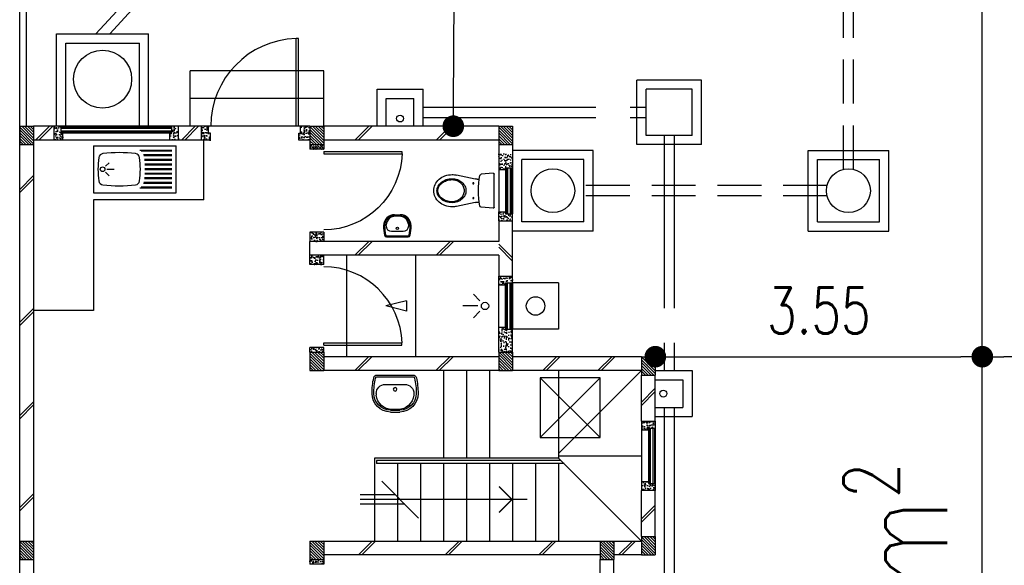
# Model space of a CAD drawing. Header units: millimetres. Extents: x 301 to 1479, y 491 to 1341.
# Tile 253 of 256: x 446 to 457, y 687 to 693. Entities that reach past the tile are written whole.
import ezdxf

# ---------------------------------------------------------------- set-up
doc = ezdxf.new("R2010")
doc.units = ezdxf.units.MM
doc.header["$LTSCALE"] = 1.5
doc.header["$MEASUREMENT"] = 0
for name, pattern in [('HIDDEN', [0.375, 0.25, -0.125]), ('HIDDEN2', [4.7625, 3.175, -1.5875]), ('PHANTOM2', [1.25, 0.625, -0.125, 0.125, -0.125, 0.125, -0.125])]:
    doc.linetypes.add(name, pattern=pattern)
for name, color, linetype in [('Blk', 7, 'Continuous'), ('Block', 46, 'Continuous'), ('boundary', 3, 'Continuous'), ('Boundary Wall', 64, 'Continuous'), ('BULUS', 2, 'Continuous'), ('BWCN', 4, 'Continuous'), ('DIM', 6, 'Continuous'), ('DOOR', 3, 'Continuous'), ('Ele', 8, 'Continuous'), ('HATCH', 7, 'Continuous'), ('Hatch Col. C1 GF Ext.', 84, 'Continuous'), ('Hatch Stub Col', 251, 'Continuous'), ('Kerb', 251, 'Continuous'), ('P. Grease Trap', 64, 'Continuous'), ('P. Gully trap', 42, 'Continuous'), ('P. Sewr Manhole', 49, 'Continuous'), ('Paving Block', 251, 'Continuous'), ('PVC Pipe 110', 69, 'Continuous'), ('PVC RWP 75', 77, 'Continuous'), ('PVC Sewer Pipe 110', 24, 'Continuous'), ('SANIT', 8, 'Continuous'), ('TEXT', 7, 'Continuous'), ('WINDOW', 1, 'Continuous')]:
    doc.layers.add(name, color=color, linetype=linetype)
doc.styles.add('RS1', font='romans.shx', dxfattribs={"width": 0.75, "height": 0.5})
doc.styles.add('RS2', font='romans.shx', dxfattribs={"width": 0.75, "height": 1})
doc.dimstyles.new('Souillac5', dxfattribs={"dimscale": 0.5, "dimtxt": 0.5, "dimasz": 0.47, "dimexe": 0, "dimexo": 1, "dimgap": 0.5, "dimtad": 1, "dimzin": 0, "dimdsep": 46, "dimtxsty": 'RS1', "dimblk": 'DOT', "dimcen": 3, "dimse1": 1, "dimse2": 1, "dimclrd": 6, "dimclre": 6, "dimclrt": 7, "dimaunit": 1, "dimadec": 0, "dimazin": 0, "dimtfac": 1, "dimtofl": 0, "dimtmove": 1, "dimatfit": 3, "dimfxl": 1, "dimtolj": 1, "dimtzin": 0, "dimlwe": -1, "dimarcsym": 0})
pattern_1 = [(50, (422.03025, 161.862746), (0.071726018, -0.0062752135), [0.0075, -0.0825]), (355, (422.03025, 161.862746), (-0.013875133, 0.075219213), [0.006, -0.066]), (100.451444, (422.03623, 161.86222), (0.057850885, 0.068943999), [0.006374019, -0.070114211]), (46.1842, (422.03025, 161.88275), (0.106724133, -0.016551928), [0.01125, -0.12375]), (96.635635, (422.03914, 161.88137), (0.093466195, 0.09741186), [0.009561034, -0.105171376]), (351.184164, (422.03025, 161.88275), (0.093466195, 0.09741186), [0.009, -0.099]), (21, (422.04025, 161.877746), (0.059690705, -0.040261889), [0.0075, -0.0825]), (326, (422.04025, 161.877746), (0.024331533, 0.072515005), [0.006, -0.066]), (71.451445, (422.045225, 161.87439), (0.084022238, 0.032253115), [0.006374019, -0.070114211]), (37.5, (422.03025, 161.862746), (0.0012159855, 0.0332893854), [0, -0.0652, 0, -0.067, 0, -0.06625]), (7.5, (422.03025, 161.862746), (0.0263069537, 0.0394411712), [0, -0.0382, 0, -0.0637, 0, -0.02525]), (327.5, (422.00795, 161.862746), (0.0533822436, -0.0022554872), [0, -0.025, 0, -0.078, 0, -0.1035]), (317.5, (421.99795, 161.862746), (0.058318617, 0.010010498), [0, -0.0325, 0, -0.0518, 0, -0.0735])]
pattern_2 = [(50, (422.03025, 162.062746), (0.071726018, -0.0062752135), [0.0075, -0.0825]), (355, (422.03025, 162.062746), (-0.013875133, 0.075219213), [0.006, -0.066]), (100.451444, (422.03623, 162.06222), (0.057850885, 0.068943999), [0.006374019, -0.070114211]), (46.1842, (422.03025, 162.08275), (0.106724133, -0.016551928), [0.01125, -0.12375]), (96.635635, (422.03914, 162.08137), (0.093466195, 0.09741186), [0.009561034, -0.105171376]), (351.184164, (422.03025, 162.08275), (0.093466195, 0.09741186), [0.009, -0.099]), (21, (422.04025, 162.077746), (0.059690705, -0.040261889), [0.0075, -0.0825]), (326, (422.04025, 162.077746), (0.024331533, 0.072515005), [0.006, -0.066]), (71.451445, (422.045225, 162.07439), (0.084022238, 0.032253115), [0.006374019, -0.070114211]), (37.5, (422.03025, 162.062746), (0.0012159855, 0.0332893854), [0, -0.0652, 0, -0.067, 0, -0.06625]), (7.5, (422.03025, 162.062746), (0.0263069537, 0.0394411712), [0, -0.0382, 0, -0.0637, 0, -0.02525]), (327.5, (422.00795, 162.062746), (0.0533822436, -0.0022554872), [0, -0.025, 0, -0.078, 0, -0.1035]), (317.5, (421.99795, 162.062746), (0.058318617, 0.010010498), [0, -0.0325, 0, -0.0518, 0, -0.0735])]
pattern_3 = [(315, (443.186696, 157.028336), (0.0154679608, 0.0154679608), [])]
pattern_4 = [(50, (418.271455, 162.012746), (0.071726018, -0.0062752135), [0.0075, -0.0825]), (355, (418.271455, 162.012746), (-0.013875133, 0.075219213), [0.006, -0.066]), (100.451444, (418.27743, 162.01222), (0.057850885, 0.068943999), [0.006374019, -0.070114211]), (46.1842, (418.271455, 162.03275), (0.106724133, -0.016551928), [0.01125, -0.12375]), (96.635635, (418.28035, 162.03137), (0.093466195, 0.09741186), [0.009561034, -0.105171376]), (351.184164, (418.27146, 162.03275), (0.093466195, 0.09741186), [0.009, -0.099]), (21, (418.281455, 162.027746), (0.059690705, -0.040261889), [0.0075, -0.0825]), (326, (418.281455, 162.027746), (0.024331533, 0.072515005), [0.006, -0.066]), (71.451445, (418.28643, 162.02439), (0.084022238, 0.032253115), [0.006374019, -0.070114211]), (37.5, (418.271455, 162.012746), (0.0012159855, 0.0332893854), [0, -0.0652, 0, -0.067, 0, -0.06625]), (7.5, (418.271455, 162.012746), (0.0263069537, 0.0394411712), [0, -0.0382, 0, -0.0637, 0, -0.02525]), (327.5, (418.249155, 162.012746), (0.0533822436, -0.0022554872), [0, -0.025, 0, -0.078, 0, -0.1035]), (317.5, (418.239155, 162.012746), (0.058318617, 0.010010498), [0, -0.0325, 0, -0.0518, 0, -0.0735])]
pattern_5 = [(50, (418.371455, 162.212746), (0.071726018, -0.0062752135), [0.0075, -0.0825]), (355, (418.371455, 162.212746), (-0.013875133, 0.075219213), [0.006, -0.066]), (100.451444, (418.37743, 162.21222), (0.057850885, 0.068943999), [0.006374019, -0.070114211]), (46.1842, (418.371455, 162.23275), (0.106724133, -0.016551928), [0.01125, -0.12375]), (96.635635, (418.38035, 162.23137), (0.093466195, 0.09741186), [0.009561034, -0.105171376]), (351.184164, (418.37146, 162.23275), (0.093466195, 0.09741186), [0.009, -0.099]), (21, (418.381455, 162.227746), (0.059690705, -0.040261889), [0.0075, -0.0825]), (326, (418.381455, 162.227746), (0.024331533, 0.072515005), [0.006, -0.066]), (71.451445, (418.38643, 162.22439), (0.084022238, 0.032253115), [0.006374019, -0.070114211]), (37.5, (418.371455, 162.212746), (0.0012159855, 0.0332893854), [0, -0.0652, 0, -0.067, 0, -0.06625]), (7.5, (418.371455, 162.212746), (0.0263069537, 0.0394411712), [0, -0.0382, 0, -0.0637, 0, -0.02525]), (327.5, (418.349155, 162.212746), (0.0533822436, -0.0022554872), [0, -0.025, 0, -0.078, 0, -0.1035]), (317.5, (418.339155, 162.212746), (0.058318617, 0.010010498), [0, -0.0325, 0, -0.0518, 0, -0.0735])]

# ---------------------------------------------------------------- blocks, each defined once
blk = doc.blocks.new('SSBSD90')
at = {"layer": 'Ele'}
for p, q in [((-900, 510), (0, 510)), ((-900, 510), (-900, 0)), ((-50, 460), (-395, 460)), ((-50, 450), (-382, 450)), ((0, 0), (0, 510)), ((-768, 287), (-729, 326)), ((-50, 410), (-355, 410)), ((-50, 400), (-352, 400)), ((-50, 360), (-346, 360)), ((-50, 350), (-345, 350)), ((-768, 223), (-729, 184)), ((-755, 255), (-675, 255)), ((-50, 310), (-342, 310)), ((-50, 300), (-341, 300)), ((-50, 260), (-340, 260)), ((-50, 250), (-340, 250)), ((-50, 110), (-352, 110)), ((-50, 150), (-346, 150)), ((-50, 160), (-345, 160)), ((-50, 200), (-342, 200)), ((-50, 210), (-341, 210)), ((-900, 0), (0, 0)), ((-50, 50), (-395, 50)), ((-50, 60), (-382, 60)), ((-50, 100), (-355, 100))]:
    blk.add_line(p, q, dxfattribs=at)
blk.add_circle((-800, 255), 25, dxfattribs=at)
for centre, radius, start, end in [((-620, -1113), 1548, 83.423, 96.577), ((65, 255), 915, 172.0164, 187.9836), ((-792, 375), 50, 96.577, 172.0164), ((-448, 375), 50, 7.9836, 83.423), ((-1305, 255), 915, 352.0164, 7.9836), ((-792, 135), 50, 187.9836, 263.423), ((-448, 135), 50, 276.577, 352.0164), ((-620, 1623), 1548, 263.423, 276.577)]:
    blk.add_arc(centre, radius, start, end, dxfattribs=at)
blk = doc.blocks.new('WC')
at = {"layer": 'SANIT'}
for p, q in [((-179, 0), (179, 0)), ((-189, -11), (-178, -142)), ((189, -11), (178, -142)), ((-127, -205), (-170, -408)), ((-125, -185), (-125, -161)), ((125, -185), (125, -161)), ((127, -205), (170, -408))]:
    blk.add_line(p, q, dxfattribs=at)
for points in [[(130, -455, 0.086378), (120, -397, 0.092622), (92, -349, 0.103078), (49, -316, 0.111925), (0, -305, 0.111925), (-49, -316, 0.103078), (-92, -349, 0.092622), (-120, -397, 0.086378), (-130, -455, 0.086378)], [(-175, -455, 0.087147), (-161, -533, 0.093047), (-124, -596, 0.102819), (-66, -640, 0.110985), (0, -655, 0.110985), (66, -640, 0.102819), (124, -596, 0.093047), (161, -533, 0.087147), (175, -455, 0.052217), (170, -408, 0.093047)], [(-170, -408, 0.052217), (-175, -455, 0.087147)], [(120, -455, 0.091554), (111, -405, 0.095342), (85, -363, 0.101238), (45, -335, 0.105842), (0, -325, 0.105842), (-45, -335, 0.101238), (-85, -363, 0.095342), (-111, -405, 0.091554), (-120, -455, 0.091554)], [(-130, -455, 0.079027), (-120, -520, 0.088191), (-92, -572, 0.105253), (-48, -608, 0.121599), (0, -620, 0.121599), (48, -608, 0.105253), (92, -572, 0.088191), (120, -520, 0.079027), (130, -455, 0.079027)], [(-120, -455, 0.077736), (-110, -516, 0.087342), (-85, -565, 0.105569), (-44, -599, 0.12344), (0, -610, 0.12344), (44, -599, 0.105569), (85, -565, 0.087342), (110, -516, 0.077736), (120, -455, 0.077736)]]:
    blk.add_lwpolyline(points, format="xyb", dxfattribs=at)
for centre in [(-80, -225), (80, -225)]:
    blk.add_circle(centre, 6, dxfattribs=at)
for centre, radius, start, end in [((-179, -10), 10, 90, 185.0425), ((179, -10), 10, 354.9575, 90), ((-163, -140), 15, 185.0425, 259.608), ((0, 746), 916, 259.608, 280.392), ((-225, -185), 100, 348.0437, 0), ((225, -185), 100, 180, 191.9563), ((163, -140), 15, 280.392, 354.9575)]:
    blk.add_arc(centre, radius, start, end, dxfattribs=at)
blk = doc.blocks.new('Wh1')
at = {"layer": 'SANIT'}
for p, q in [((197, 0), (-197, 0)), ((197, -20), (-197, -20)), ((105, -100), (-105, -100)), ((-205, -200), (-205, -217)), ((205, -200), (205, -217)), ((50, -380), (-50, -380)), ((50, -400), (-50, -400)), ((-30, -373), (30, -373))]:
    blk.add_line(p, q, dxfattribs=at)
blk.add_circle((0, -154), 20, dxfattribs=at)
for centre, radius, start, end in [((0, -200), 250, 180, 180), ((0, -200), 250, 0, 0), ((-197, -35), 35, 90, 167.7776), ((197, -35), 35, 12.2224, 90), ((567, -201), 817, 167.7776, 179.9598), ((567, -201), 797, 167.7776, 179.9598), ((-197, -35), 15, 90, 167.7776), ((-105, -200), 100, 90, 180), ((105, -200), 100, 0, 90), ((197, -35), 15, 12.2224, 90), ((-567, -201), 797, 0.0402, 12.2224), ((-567, -201), 817, 0.0402, 12.2224), ((-50, -200), 200, 180, 270), ((-50, -200), 180, 180, 270), ((50, -200), 180, 270, 0), ((50, -200), 200, 270, 0), ((-30, -197), 176, 186.7076, 270.013), ((30, -197), 176, 269.987, 353.2924)]:
    blk.add_arc(centre, radius, start, end, dxfattribs=at)
blk = doc.blocks.new('Dr900')
at = {"layer": 'DOOR'}
for p, q in [((-50, 0), (-50, 850)), ((-25, 850), (-50, 850)), ((-25, 0), (-25, 850)), ((-25, 0), (-50, 0))]:
    blk.add_line(p, q, dxfattribs=at)
blk.add_arc((-24, 0), 851, 91.728, 179.9822, dxfattribs=at)
blk = doc.blocks.new('Dr1000')
at = {"layer": 'DOOR'}
for p, q in [((-50, 0), (-50, 950)), ((-25, 950), (-50, 950)), ((-25, 0), (-25, 950)), ((-25, 0), (-50, 0))]:
    blk.add_line(p, q, dxfattribs=at)
blk.add_arc((-24, 0), 951, 91.542, 179.9858, dxfattribs=at)
blk = doc.blocks.new('SSSU-D3')
at = {"layer": 'HATCH'}
h = blk.add_hatch(dxfattribs=at)
h.set_pattern_fill('ANSI31', color=256, scale=0.175, angle=630)
h.set_pattern_definition([(315, (-128.472678, 34.936787), (0.015467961, 0.015467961), [])])
h.paths.add_polyline_path([(9.75, 5.15), (9.6, 5.15), (9.6, 5.35), (9.75, 5.35)])
h = blk.add_hatch(dxfattribs=at)
h.set_pattern_fill('ANSI31', color=256, scale=0.175, angle=630)
h.set_pattern_definition([(315, (-130.522678, 34.936787), (0.015467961, 0.015467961), [])])
h.paths.add_polyline_path([(11.8, 5.15), (11.65, 5.15), (11.65, 5.35), (11.8, 5.35)])
h = blk.add_hatch(dxfattribs=at)
h.set_pattern_fill('ANSI31', color=256, scale=0.175, angle=630)
h.set_pattern_definition([(315, (-132.072678, 34.886787), (0.0154679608, 0.0154679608), [])])
h.paths.add_polyline_path([(13.35, 5.1), (13.2, 5.1), (13.2, 5.3), (13.35, 5.3)])
h = blk.add_hatch(dxfattribs=at)
h.set_pattern_fill('ANSI31', color=256, scale=0.175, angle=630)
h.set_pattern_definition([(315, (-132.072678, 32.936787), (0.0154679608, 0.0154679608), [])])
h.paths.add_polyline_path([(13.35, 3.15), (13.2, 3.15), (13.2, 3.35), (13.35, 3.35)])
h = blk.add_hatch(dxfattribs=at)
h.set_pattern_fill('ANSI31', color=256, scale=0.175, angle=630)
h.set_pattern_definition([(315, (-128.472678, 32.886787), (0.015467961, 0.015467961), [])])
h.paths.add_polyline_path([(9.75, 3.1), (9.6, 3.1), (9.6, 3.3), (9.75, 3.3)])
h = blk.add_hatch(dxfattribs=at)
h.set_pattern_fill('ANSI31', color=256, scale=0.175, angle=630)
h.set_pattern_definition([(315, (-131.622678, 32.886787), (0.015467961, 0.015467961), [])])
h.paths.add_polyline_path([(12.9, 3.1), (12.75, 3.1), (12.75, 3.3), (12.9, 3.3)])
at = {"layer": 'Hatch Col. C1 GF Ext.'}
h = blk.add_hatch(dxfattribs=at)
h.set_pattern_fill('ANSI31', color=256, scale=0.175, angle=-90)
h.set_pattern_definition(pattern_3)
h.paths.add_polyline_path([(6.6, 7.6), (6.45, 7.6), (6.45, 7.8), (6.6, 7.8)])
h = blk.add_hatch(dxfattribs=at)
h.set_pattern_fill('ANSI31', color=256, scale=0.175, angle=-90)
h.set_pattern_definition(pattern_3)
h.paths.add_polyline_path([(9.75, 7.6), (9.6, 7.6), (9.6, 7.8), (9.75, 7.8)])
h = blk.add_hatch(dxfattribs=at)
h.set_pattern_fill('ANSI31', color=256, scale=0.175, angle=-90)
h.set_pattern_definition(pattern_3)
h.paths.add_polyline_path([(11.8, 7.6), (11.65, 7.6), (11.65, 7.8), (11.8, 7.8)])
h = blk.add_hatch(dxfattribs=at)
h.set_pattern_fill('ANSI31', color=256, scale=0.175, angle=-90)
h.set_pattern_definition([(315, (443.186696, 156.678336), (0.0154679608, 0.0154679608), [])])
h.paths.add_polyline_path([(6.6, 3.1), (6.45, 3.1), (6.45, 3.3), (6.6, 3.3)])
at = {"layer": 'Hatch Stub Col', "linetype": 'ByBlock'}
h = blk.add_hatch(dxfattribs=at)
h.set_pattern_fill('AR-CONC', color=256, scale=0.01, angle=720)
h.set_pattern_definition(pattern_5)
h.paths.add_polyline_path([(6.825, 7.8), (6.9, 7.8), (6.9, 7.725), (6.92, 7.725), (6.92, 7.65), (6.825, 7.65)])
h = blk.add_hatch(dxfattribs=at)
h.set_pattern_fill('AR-CONC', color=256, scale=0.01, angle=720)
h.set_pattern_definition(pattern_5)
h.paths.add_polyline_path([(8.08, 7.725), (8.1, 7.725), (8.1, 7.8), (8.175, 7.8), (8.175, 7.65), (8.08, 7.65)])
h = blk.add_hatch(dxfattribs=at)
h.set_pattern_fill('AR-CONC', color=256, scale=0.01, angle=720)
h.set_pattern_definition([(50, (418.421455, 162.212746), (0.071726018, -0.0062752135), [0.0075, -0.0825]), (355, (418.421455, 162.212746), (-0.013875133, 0.075219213), [0.006, -0.066]), (100.451444, (418.42743, 162.21222), (0.057850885, 0.068943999), [0.006374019, -0.070114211]), (46.1842, (418.421455, 162.23275), (0.106724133, -0.016551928), [0.01125, -0.12375]), (96.635635, (418.43035, 162.23137), (0.093466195, 0.09741186), [0.009561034, -0.105171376]), (351.184164, (418.42146, 162.23275), (0.093466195, 0.09741186), [0.009, -0.099]), (21, (418.431455, 162.227746), (0.059690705, -0.040261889), [0.0075, -0.0825]), (326, (418.431455, 162.227746), (0.024331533, 0.072515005), [0.006, -0.066]), (71.451445, (418.43643, 162.22439), (0.084022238, 0.032253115), [0.006374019, -0.070114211]), (37.5, (418.421455, 162.212746), (0.0012159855, 0.0332893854), [0, -0.0652, 0, -0.067, 0, -0.06625]), (7.5, (418.421455, 162.212746), (0.0263069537, 0.0394411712), [0, -0.0382, 0, -0.0637, 0, -0.02525]), (327.5, (418.399155, 162.212746), (0.0533822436, -0.0022554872), [0, -0.025, 0, -0.078, 0, -0.1035]), (317.5, (418.389155, 162.212746), (0.058318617, 0.010010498), [0, -0.0325, 0, -0.0518, 0, -0.0735])])
h.paths.add_polyline_path([(8.425, 7.8), (8.5, 7.8), (8.5, 7.725), (8.52, 7.725), (8.52, 7.65), (8.425, 7.65)])
h = blk.add_hatch(dxfattribs=at)
h.set_pattern_fill('AR-CONC', color=256, scale=0.01, angle=720)
h.set_pattern_definition([(50, (422.03025, 162.212746), (0.071726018, -0.0062752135), [0.0075, -0.0825]), (355, (422.03025, 162.212746), (-0.013875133, 0.075219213), [0.006, -0.066]), (100.451444, (422.03623, 162.21222), (0.057850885, 0.068943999), [0.006374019, -0.070114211]), (46.1842, (422.03025, 162.23275), (0.106724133, -0.016551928), [0.01125, -0.12375]), (96.635635, (422.03914, 162.23137), (0.093466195, 0.09741186), [0.009561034, -0.105171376]), (351.184164, (422.03025, 162.23275), (0.093466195, 0.09741186), [0.009, -0.099]), (21, (422.04025, 162.227746), (0.059690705, -0.040261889), [0.0075, -0.0825]), (326, (422.04025, 162.227746), (0.024331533, 0.072515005), [0.006, -0.066]), (71.451445, (422.045225, 162.22439), (0.084022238, 0.032253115), [0.006374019, -0.070114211]), (37.5, (422.03025, 162.212746), (0.0012159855, 0.0332893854), [0, -0.0652, 0, -0.067, 0, -0.06625]), (7.5, (422.03025, 162.212746), (0.0263069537, 0.0394411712), [0, -0.0382, 0, -0.0637, 0, -0.02525]), (327.5, (422.00795, 162.212746), (0.0533822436, -0.0022554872), [0, -0.025, 0, -0.078, 0, -0.1035]), (317.5, (421.99795, 162.212746), (0.058318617, 0.010010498), [0, -0.0325, 0, -0.0518, 0, -0.0735])])
h.paths.add_polyline_path([(9.5, 7.8), (9.6, 7.8), (9.6, 7.65), (9.48, 7.65), (9.48, 7.725), (9.5, 7.725)])
h = blk.add_hatch(dxfattribs=at)
h.set_pattern_fill('AR-CONC', color=256, scale=0.005, angle=720)
h.set_pattern_definition([(50, (422.03025, 162.212746), (0.0358630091, -0.0031376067), [0.00375, -0.04125]), (355, (422.03025, 162.212746), (-0.0069375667, 0.0376096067), [0.003, -0.033]), (100.4514445, (422.03324, 162.212485), (0.0289254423, 0.0344719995), [0.0031870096, -0.0350571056]), (46.1842, (422.03025, 162.222746), (0.0533620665, -0.008275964), [0.005625, -0.061875]), (96.635635, (422.0347, 162.222056), (0.046733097, 0.04870593), [0.004780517, -0.052585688]), (351.184164, (422.03025, 162.222746), (0.046733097, 0.04870593), [0.0045, -0.0495]), (21, (422.03525, 162.220246), (0.0298453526, -0.0201309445), [0.00375, -0.04125]), (326, (422.03525, 162.220246), (0.0121657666, 0.0362575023), [0.003, -0.033]), (71.451445, (422.037738, 162.21857), (0.0420111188, 0.0161265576), [0.0031870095, -0.0350571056]), (37.5, (422.030251, 162.212746), (0.00060799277, 0.0166446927), [0, -0.0326, 0, -0.0335, 0, -0.033125]), (7.5, (422.03025, 162.212746), (0.0131534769, 0.0197205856), [0, -0.0191, 0, -0.03185, 0, -0.012625]), (327.5, (422.019101, 162.212746), (0.0266911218, -0.0011277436), [0, -0.0125, 0, -0.039, 0, -0.05175]), (317.5, (422.0141, 162.212746), (0.0291593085, 0.0050052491), [0, -0.01625, 0, -0.0259, 0, -0.03675])])
h.paths.add_polyline_path([(9.6, 7.55), (9.6, 7.6), (9.75, 7.6), (9.75, 7.55)])
h = blk.add_hatch(dxfattribs=at)
h.set_pattern_fill('AR-CONC', color=256, scale=0.01, angle=720)
h.set_pattern_definition(pattern_2)
h.paths.add_polyline_path([(11.725, 7.35), (11.725, 7.33), (11.65, 7.33), (11.65, 7.5), (11.8, 7.5), (11.8, 7.35)])
h = blk.add_hatch(dxfattribs=at)
h.set_pattern_fill('AR-CONC', color=256, scale=0.01, angle=720)
h.set_pattern_definition(pattern_2)
h.paths.add_polyline_path([(11.65, 6.775), (11.65, 6.87), (11.725, 6.87), (11.725, 6.85), (11.8, 6.85), (11.8, 6.775)])
h = blk.add_hatch(dxfattribs=at)
h.set_pattern_fill('AR-CONC', color=256, scale=0.01, angle=720)
h.set_pattern_definition(pattern_4)
h.paths.add_polyline_path([(9.6, 6.65), (9.6, 6.55), (9.75, 6.55), (9.75, 6.65)])
h = blk.add_hatch(dxfattribs=at)
h.set_pattern_fill('AR-CONC', color=256, scale=0.01, angle=720)
h.set_pattern_definition(pattern_4)
h.paths.add_polyline_path([(9.6, 6.3), (9.6, 6.4), (9.75, 6.4), (9.75, 6.3)])
h = blk.add_hatch(dxfattribs=at)
h.set_pattern_fill('AR-CONC', color=256, scale=0.01, angle=720)
h.set_pattern_definition([(50, (422.03025, 162.012746), (0.071726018, -0.0062752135), [0.0075, -0.0825]), (355, (422.03025, 162.012746), (-0.013875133, 0.075219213), [0.006, -0.066]), (100.451444, (422.03623, 162.01222), (0.057850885, 0.068943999), [0.006374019, -0.070114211]), (46.1842, (422.03025, 162.03275), (0.106724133, -0.016551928), [0.01125, -0.12375]), (96.635635, (422.03914, 162.03137), (0.093466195, 0.09741186), [0.009561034, -0.105171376]), (351.184164, (422.03025, 162.03275), (0.093466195, 0.09741186), [0.009, -0.099]), (21, (422.04025, 162.027746), (0.059690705, -0.040261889), [0.0075, -0.0825]), (326, (422.04025, 162.027746), (0.024331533, 0.072515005), [0.006, -0.066]), (71.451445, (422.045225, 162.02439), (0.084022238, 0.032253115), [0.006374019, -0.070114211]), (37.5, (422.03025, 162.012746), (0.0012159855, 0.0332893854), [0, -0.0652, 0, -0.067, 0, -0.06625]), (7.5, (422.03025, 162.012746), (0.0263069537, 0.0394411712), [0, -0.0382, 0, -0.0637, 0, -0.02525]), (327.5, (422.00795, 162.012746), (0.0533822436, -0.0022554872), [0, -0.025, 0, -0.078, 0, -0.1035]), (317.5, (421.99795, 162.012746), (0.058318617, 0.010010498), [0, -0.0325, 0, -0.0518, 0, -0.0735])])
h.paths.add_polyline_path([(11.725, 6.1), (11.725, 6.08), (11.65, 6.08), (11.65, 6.175), (11.8, 6.175), (11.8, 6.1)])
h = blk.add_hatch(dxfattribs=at)
h.set_pattern_fill('AR-CONC', color=256, scale=0.01, angle=720)
h.set_pattern_definition([(50, (461.012857, 47.178006), (0.071726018, -0.0062752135), [0.0075, -0.0825]), (355, (461.01286, 47.17801), (-0.013875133, 0.075219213), [0.006, -0.066]), (100.451444, (461.018834, 47.17748), (0.057850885, 0.068943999), [0.006374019, -0.070114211]), (46.1842, (461.01286, 47.19801), (0.106724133, -0.016551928), [0.01125, -0.12375]), (96.635635, (461.02175, 47.19663), (0.093466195, 0.09741186), [0.009561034, -0.105171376]), (351.184164, (461.01286, 47.19801), (0.093466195, 0.09741186), [0.009, -0.099]), (21, (461.022857, 47.193006), (0.059690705, -0.040261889), [0.0075, -0.0825]), (326, (461.02286, 47.19301), (0.024331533, 0.072515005), [0.006, -0.066]), (71.451445, (461.02783, 47.18965), (0.084022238, 0.032253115), [0.006374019, -0.070114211]), (37.5, (461.012857, 47.178006), (0.0012159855, 0.0332893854), [0, -0.0652, 0, -0.067, 0, -0.06625]), (7.5, (461.012857, 47.178006), (0.0263069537, 0.0394411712), [0, -0.0382, 0, -0.0637, 0, -0.02525]), (327.5, (460.990557, 47.178006), (0.0533822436, -0.0022554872), [0, -0.025, 0, -0.078, 0, -0.1035]), (317.5, (460.980557, 47.178006), (0.058318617, 0.010010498), [0, -0.0325, 0, -0.0518, 0, -0.0735])])
h.paths.add_polyline_path([(11.65, 5.35), (11.8, 5.35), (11.8, 5.6), (11.725, 5.6), (11.725, 5.62), (11.65, 5.62)])
h = blk.add_hatch(dxfattribs=at)
h.set_pattern_fill('AR-CONC', color=256, scale=0.01, angle=720)
h.set_pattern_definition([(50, (422.03025, 161.837746), (0.071726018, -0.0062752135), [0.0075, -0.0825]), (355, (422.03025, 161.837746), (-0.013875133, 0.075219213), [0.006, -0.066]), (100.451444, (422.03623, 161.83722), (0.057850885, 0.068943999), [0.006374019, -0.070114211]), (46.1842, (422.03025, 161.85775), (0.106724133, -0.016551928), [0.01125, -0.12375]), (96.635635, (422.03914, 161.85637), (0.093466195, 0.09741186), [0.009561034, -0.105171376]), (351.184164, (422.03025, 161.85775), (0.093466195, 0.09741186), [0.009, -0.099]), (21, (422.04025, 161.852746), (0.059690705, -0.040261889), [0.0075, -0.0825]), (326, (422.04025, 161.852746), (0.024331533, 0.072515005), [0.006, -0.066]), (71.451445, (422.045225, 161.84939), (0.084022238, 0.032253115), [0.006374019, -0.070114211]), (37.5, (422.03025, 161.837746), (0.0012159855, 0.0332893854), [0, -0.0652, 0, -0.067, 0, -0.06625]), (7.5, (422.03025, 161.837746), (0.0263069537, 0.0394411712), [0, -0.0382, 0, -0.0637, 0, -0.02525]), (327.5, (422.00795, 161.837746), (0.0533822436, -0.0022554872), [0, -0.025, 0, -0.078, 0, -0.1035]), (317.5, (421.99795, 161.837746), (0.058318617, 0.010010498), [0, -0.0325, 0, -0.0518, 0, -0.0735])])
h.paths.add_polyline_path([(9.6, 5.4), (9.75, 5.4), (9.75, 5.35), (9.6, 5.35)])
h = blk.add_hatch(dxfattribs=at)
h.set_pattern_fill('AR-CONC', color=256, scale=0.01, angle=720)
h.set_pattern_definition(pattern_1)
h.paths.add_polyline_path([(13.2, 4.6), (13.35, 4.6), (13.35, 4.525), (13.275, 4.525), (13.275, 4.505), (13.2, 4.505)])
h = blk.add_hatch(dxfattribs=at)
h.set_pattern_fill('AR-CONC', color=256, scale=0.01, angle=720)
h.set_pattern_definition(pattern_1)
h.paths.add_polyline_path([(13.2, 3.945), (13.275, 3.945), (13.275, 3.925), (13.35, 3.925), (13.35, 3.85), (13.2, 3.85)])
h = blk.add_hatch(dxfattribs=at)
h.set_pattern_fill('AR-CONC', color=256, scale=0.01, angle=720)
h.set_pattern_definition(pattern_1)
h.paths.add_polyline_path([(9.6, 3.1), (9.75, 3.1), (9.75, 3.05), (9.6, 3.05)])
at = {"layer": 'Block', "linetype": 'ByBlock'}
for p, q in [((6.825, 7.8), (6.6, 7.8)), ((8.425, 7.8), (8.175, 7.8)), ((11.65, 7.8), (9.75, 7.8)), ((6.825, 7.65), (6.6, 7.65)), ((6.6, 7.6), (6.6, 3.3)), ((8.425, 7.65), (8.175, 7.65)), ((11.65, 7.65), (9.75, 7.65)), ((11.65, 6.775), (11.65, 6.55)), ((11.8, 6.175), (11.8, 6.775)), ((11.65, 6.55), (9.6, 6.55)), ((9.6, 6.4), (9.6, 6.55)), ((11.65, 6.4), (9.6, 6.4)), ((11.65, 6.4), (11.65, 6.175)), ((11.65, 5.3), (9.75, 5.3)), ((13.2, 5.3), (11.8, 5.3)), ((11.65, 5.15), (9.75, 5.15)), ((13.2, 5.15), (11.8, 5.15)), ((13.2, 4.6), (13.2, 5.1)), ((13.35, 4.6), (13.35, 5.1)), ((13.2, 3.35), (13.2, 3.85)), ((13.35, 3.35), (13.35, 3.85)), ((9.75, 3.3), (12.75, 3.3)), ((12.9, 3.3), (13.2, 3.3)), ((6.6, 3.1), (6.6, 1.3)), ((12.75, 3.15), (9.75, 3.15)), ((12.75, 0.15), (12.75, 3.1)), ((13.2, 3.15), (12.9, 3.15)), ((12.9, 0), (12.9, 3.1))]:
    blk.add_line(p, q, dxfattribs=at)
at = {"layer": 'Boundary Wall', "linetype": 'ByBlock'}
blk.add_line((6.525, 7.8), (6.525, 9.355), dxfattribs=at)
at = {"layer": 'BULUS', "linetype": 'ByBlock'}
for p, q in [((10.325, 4.175), (10.325, 4.14)), ((12.325, 4.175), (10.325, 4.175)), ((12.36, 4.14), (10.325, 4.14))]:
    blk.add_line(p, q, dxfattribs=at)
at = {"layer": 'BWCN'}
for p, q in [((6.45, 7.8), (6.6, 7.8)), ((6.45, 7.8), (6.45, 7.6)), ((6.6, 7.8), (6.6, 7.6)), ((6.825, 7.65), (6.825, 7.8)), ((6.9, 7.8), (6.825, 7.8)), ((6.9, 7.725), (6.9, 7.8)), ((6.92, 7.725), (6.9, 7.725)), ((6.92, 7.65), (6.92, 7.725)), ((8.08, 7.65), (8.08, 7.725)), ((8.08, 7.725), (8.1, 7.725)), ((8.1, 7.725), (8.1, 7.8)), ((8.175, 7.8), (8.1, 7.8)), ((8.175, 7.65), (8.175, 7.8)), ((8.5, 7.8), (8.425, 7.8)), ((8.425, 7.65), (8.425, 7.8)), ((8.5, 7.725), (8.5, 7.8)), ((8.52, 7.725), (8.5, 7.725)), ((8.52, 7.65), (8.52, 7.725)), ((9.48, 7.65), (9.48, 7.725)), ((9.48, 7.725), (9.5, 7.725)), ((9.6, 7.8), (9.5, 7.8)), ((9.5, 7.725), (9.5, 7.8)), ((9.6, 7.8), (9.75, 7.8)), ((9.6, 7.8), (9.6, 7.6)), ((9.75, 7.8), (9.75, 7.6)), ((11.65, 7.8), (11.8, 7.8)), ((11.65, 7.8), (11.65, 7.6)), ((11.8, 7.8), (11.8, 7.6)), ((6.45, 7.6), (6.6, 7.6)), ((6.92, 7.65), (6.825, 7.65)), ((8.175, 7.65), (8.08, 7.65)), ((8.52, 7.65), (8.425, 7.65)), ((9.6, 7.65), (9.48, 7.65)), ((9.6, 7.6), (9.75, 7.6)), ((9.6, 7.6), (9.6, 7.55)), ((9.75, 7.6), (9.75, 7.55)), ((11.65, 7.6), (11.8, 7.6)), ((11.65, 7.6), (11.65, 7.33)), ((11.8, 7.6), (11.8, 7.35)), ((9.75, 7.55), (9.6, 7.55)), ((11.65, 7.33), (11.725, 7.33)), ((11.725, 7.35), (11.8, 7.35)), ((11.725, 7.33), (11.725, 7.35)), ((11.65, 6.775), (11.65, 6.87)), ((11.65, 6.87), (11.725, 6.87)), ((11.725, 6.87), (11.725, 6.85)), ((11.725, 6.85), (11.8, 6.85)), ((11.8, 6.775), (11.8, 6.85)), ((11.65, 6.775), (11.8, 6.775)), ((9.75, 6.65), (9.6, 6.65)), ((9.6, 6.65), (9.6, 6.55)), ((9.75, 6.65), (9.75, 6.55)), ((9.6, 6.3), (9.6, 6.4)), ((9.75, 6.3), (9.75, 6.4)), ((9.75, 6.3), (9.6, 6.3)), ((11.65, 6.08), (11.65, 6.175)), ((11.65, 6.175), (11.8, 6.175)), ((11.725, 6.1), (11.8, 6.1)), ((11.725, 6.08), (11.725, 6.1)), ((11.8, 6.1), (11.8, 6.175)), ((11.65, 6.08), (11.725, 6.08)), ((11.65, 5.62), (11.725, 5.62)), ((11.65, 5.35), (11.65, 5.62)), ((11.725, 5.62), (11.725, 5.6)), ((11.725, 5.6), (11.8, 5.6)), ((11.8, 5.35), (11.8, 5.6)), ((9.75, 5.4), (9.6, 5.4)), ((9.6, 5.35), (9.6, 5.4)), ((9.6, 5.35), (9.75, 5.35)), ((9.6, 5.35), (9.6, 5.15)), ((9.75, 5.35), (9.75, 5.4)), ((9.75, 5.35), (9.75, 5.15)), ((11.65, 5.35), (11.8, 5.35)), ((11.65, 5.35), (11.65, 5.15)), ((11.8, 5.35), (11.8, 5.15)), ((13.2, 5.3), (13.35, 5.3)), ((13.2, 5.3), (13.2, 5.1)), ((13.35, 5.3), (13.35, 5.1)), ((9.6, 5.15), (9.75, 5.15)), ((11.65, 5.15), (11.8, 5.15)), ((13.2, 5.1), (13.35, 5.1)), ((13.2, 4.6), (13.2, 4.505)), ((13.35, 4.6), (13.35, 4.525)), ((13.2, 4.505), (13.275, 4.505)), ((13.275, 4.525), (13.35, 4.525)), ((13.275, 4.505), (13.275, 4.525)), ((13.2, 3.945), (13.275, 3.945)), ((13.2, 3.945), (13.2, 3.85)), ((13.275, 3.945), (13.275, 3.925)), ((13.275, 3.925), (13.35, 3.925)), ((13.35, 3.925), (13.35, 3.85)), ((13.2, 3.35), (13.35, 3.35)), ((13.2, 3.35), (13.2, 3.15)), ((13.35, 3.35), (13.35, 3.15)), ((6.45, 3.3), (6.6, 3.3)), ((6.45, 3.3), (6.45, 3.1)), ((6.6, 3.3), (6.6, 3.1)), ((9.6, 3.3), (9.75, 3.3)), ((9.6, 3.3), (9.6, 3.1)), ((9.75, 3.3), (9.75, 3.1)), ((12.75, 3.3), (12.9, 3.3)), ((12.75, 3.3), (12.75, 3.1)), ((12.9, 3.3), (12.9, 3.1)), ((6.45, 3.1), (6.6, 3.1)), ((9.6, 3.1), (9.6, 3.05)), ((9.6, 3.1), (9.75, 3.1)), ((9.75, 3.1), (9.75, 3.05)), ((12.75, 3.1), (12.9, 3.1)), ((13.2, 3.15), (13.35, 3.15)), ((9.75, 3.05), (9.6, 3.05))]:
    blk.add_line(p, q, dxfattribs=at)
at = {"layer": 'BWCN', "linetype": 'ByBlock'}
for p, q in [((13.2, 4.6), (13.35, 4.6)), ((13.35, 3.85), (13.2, 3.85))]:
    blk.add_line(p, q, dxfattribs=at)
at = {"layer": 'Ele'}
for p, q in [((9.75, 8.4), (8.3, 8.4)), ((8.3, 7.8), (8.3, 8.4)), ((9.75, 7.8), (9.75, 8.4)), ((9.75, 8.1), (8.3, 8.1)), ((8.1, 7.8), (6.9, 7.8)), ((8.1, 7.79), (6.9, 7.79)), ((8.1, 7.73), (6.9, 7.73)), ((8.08, 7.725), (6.92, 7.725)), ((9.5, 7.8), (8.5, 7.8)), ((11.604, 7.8), (10.729, 7.8)), ((8.08, 7.65), (6.92, 7.65)), ((8.45, 7), (8.45, 7.65)), ((11.65, 7.33), (11.65, 6.87)), ((11.725, 7.33), (11.725, 6.87)), ((11.73, 7.35), (11.73, 6.85)), ((11.79, 7.35), (11.79, 6.85)), ((11.8, 7.35), (11.8, 6.85)), ((7.25, 7), (7.25, 5.8)), ((8.45, 7), (7.25, 7)), ((10, 5.3), (10, 6.4)), ((10.75, 5.3), (10.75, 6.4)), ((11.73, 5.6), (11.73, 6.1)), ((11.79, 5.6), (11.79, 6.1)), ((11.8, 6.1), (11.8, 5.6)), ((11.65, 5.62), (11.65, 6.08)), ((11.725, 5.62), (11.725, 6.08)), ((11.445, 5.907), (11.375, 5.977)), ((7.25, 5.8), (6.6, 5.8)), ((11.422, 5.85), (11.261, 5.85)), ((11.445, 5.793), (11.375, 5.723)), ((11.05, 5.15), (11.05, 4.2)), ((11.3, 5.15), (11.3, 4.2)), ((11.55, 5.15), (11.55, 4.2)), ((13.2, 4.505), (13.2, 3.945)), ((13.275, 4.505), (13.275, 3.945)), ((13.28, 4.525), (13.28, 3.925)), ((13.34, 4.525), (13.34, 3.925)), ((13.35, 4.525), (13.35, 3.925)), ((10.3, 4.2), (10.3, 3.3)), ((12.3, 4.2), (10.3, 4.2)), ((10.55, 4.14), (10.55, 3.3)), ((10.8, 4.14), (10.8, 3.3)), ((11.05, 4.14), (11.05, 3.3)), ((11.3, 4.14), (11.3, 3.3)), ((11.55, 4.14), (11.55, 3.3)), ((11.8, 4.14), (11.8, 3.3)), ((12.05, 4.14), (12.05, 3.3)), ((12.3, 4.14), (12.3, 3.3)), ((10.78, 3.55), (10.38, 3.95)), ((10.53, 3.8), (10.147, 3.8)), ((11.959, 3.75), (10.147, 3.75)), ((10.63, 3.7), (10.147, 3.7))]:
    blk.add_line(p, q, dxfattribs=at)
at = {"layer": 'Ele', "linetype": 'HIDDEN', "ltscale": 10}
for p, q in [((12.3, 5.15), (12.3, 4.2)), ((13.2, 5.15), (12.3, 4.25)), ((12.3, 4.225), (13.2, 4.225)), ((13.2, 3.3), (12.3, 4.2))]:
    blk.add_line(p, q, dxfattribs=at)
at = {"layer": 'Ele', "const_width": 0.015}
blk.add_lwpolyline([(11.653, 3.891), (11.795, 3.75), (11.653, 3.609)], dxfattribs=at)
at = {"layer": 'Ele'}
blk.add_circle((11.502, 5.85), 0.04, dxfattribs=at)
at = {"layer": 'HATCH'}
for p, q in [((6.773, 7.8), (6.623, 7.65)), ((6.808, 7.8), (6.658, 7.65)), ((8.356, 7.8), (8.206, 7.65)), ((8.391, 7.8), (8.241, 7.65)), ((10.24, 7.8), (10.09, 7.65)), ((10.275, 7.8), (10.125, 7.65)), ((11.122, 7.8), (10.972, 7.65)), ((11.158, 7.8), (11.008, 7.65)), ((6.45, 7.115), (6.6, 7.265)), ((6.45, 7.079), (6.6, 7.229)), ((10.24, 6.55), (10.09, 6.4)), ((10.275, 6.55), (10.125, 6.4)), ((11.122, 6.55), (10.972, 6.4)), ((11.158, 6.55), (11.008, 6.4)), ((11.8, 6.371), (11.65, 6.521)), ((11.8, 6.336), (11.65, 6.486)), ((6.45, 5.674), (6.6, 5.824)), ((6.45, 5.638), (6.6, 5.788)), ((10.237, 5.3), (10.087, 5.15)), ((10.272, 5.3), (10.122, 5.15)), ((11.119, 5.3), (10.969, 5.15)), ((11.154, 5.3), (11.004, 5.15)), ((12.278, 5.3), (12.128, 5.15)), ((12.314, 5.3), (12.164, 5.15)), ((12.877, 5.3), (12.727, 5.15)), ((12.912, 5.3), (12.762, 5.15)), ((13.2, 4.808), (13.35, 4.958)), ((13.2, 4.772), (13.35, 4.922)), ((6.45, 4.662), (6.6, 4.812)), ((6.45, 4.627), (6.6, 4.777)), ((6.45, 3.663), (6.6, 3.813)), ((6.45, 3.628), (6.6, 3.778)), ((13.2, 3.541), (13.35, 3.691)), ((13.2, 3.505), (13.35, 3.655)), ((10.278, 3.3), (10.128, 3.15)), ((10.314, 3.3), (10.164, 3.15)), ((11.22, 3.3), (11.07, 3.15)), ((11.255, 3.3), (11.105, 3.15)), ((12.236, 3.3), (12.086, 3.15)), ((12.272, 3.3), (12.122, 3.15)), ((13.101, 3.3), (12.951, 3.15)), ((13.136, 3.3), (12.986, 3.15))]:
    blk.add_line(p, q, dxfattribs=at)
at = {"layer": 'Kerb'}
for p, q in [((6.85, 7.8), (6.85, 8.8)), ((6.85, 8.8), (7.85, 8.8)), ((7.85, 7.8), (7.85, 8.8)), ((6.95, 7.8), (6.95, 8.7)), ((6.95, 8.7), (7.75, 8.7)), ((7.75, 7.8), (7.75, 8.7)), ((13.85, 8.3), (13.15, 8.3)), ((13.15, 7.6), (13.15, 8.3)), ((13.85, 7.6), (13.85, 8.3)), ((10.329, 8.2), (10.829, 8.2)), ((10.329, 7.8), (10.329, 8.2)), ((10.829, 7.8), (10.829, 8.2)), ((13.25, 7.7), (13.25, 8.2)), ((13.75, 8.2), (13.25, 8.2)), ((13.75, 7.7), (13.75, 8.2)), ((10.429, 8.1), (10.729, 8.1)), ((10.429, 7.8), (10.429, 8.1)), ((10.729, 7.8), (10.729, 8.1)), ((13.75, 7.7), (13.25, 7.7)), ((13.85, 7.6), (13.15, 7.6)), ((12.675, 7.538), (11.8, 7.538)), ((12.675, 6.663), (12.675, 7.538)), ((15.01, 7.538), (15.885, 7.538)), ((15.01, 6.663), (15.01, 7.538)), ((15.885, 6.663), (15.885, 7.538)), ((12.575, 7.438), (11.9, 7.438)), ((11.9, 6.763), (11.9, 7.438)), ((12.575, 6.763), (12.575, 7.438)), ((15.11, 7.438), (15.785, 7.438)), ((15.11, 6.763), (15.11, 7.438)), ((15.785, 6.763), (15.785, 7.438)), ((12.575, 6.763), (11.9, 6.763)), ((15.11, 6.763), (15.785, 6.763)), ((12.675, 6.663), (11.8, 6.663)), ((15.01, 6.663), (15.885, 6.663)), ((12.3, 6.1), (11.8, 6.1)), ((12.3, 6.1), (12.3, 5.6)), ((12.3, 5.6), (11.8, 5.6)), ((13.35, 5.15), (13.75, 5.15)), ((13.75, 5.15), (13.75, 4.65)), ((13.35, 5.05), (13.65, 5.05)), ((13.65, 5.05), (13.65, 4.75)), ((13.35, 4.75), (13.65, 4.75)), ((13.35, 4.65), (13.75, 4.65))]:
    blk.add_line(p, q, dxfattribs=at)
at = {"layer": 'P. Grease Trap'}
blk.add_circle((7.35, 8.31), 0.315, dxfattribs=at)
at = {"layer": 'P. Gully trap'}
blk.add_circle((12.05, 5.85), 0.1, dxfattribs=at)
at = {"layer": 'P. Sewr Manhole'}
for centre, radius in [((12.238, 7.1), 0.237), ((15.447, 7.1), 0.238)]:
    blk.add_circle(centre, radius, dxfattribs=at)
at = {"layer": 'Paving Block', "linetype": 'ByBlock'}
for p, q in [((10.648, 5.906), (10.423, 5.85)), ((10.648, 5.906), (10.648, 5.794)), ((10.648, 5.794), (10.423, 5.85))]:
    blk.add_line(p, q, dxfattribs=at)
at = {"layer": 'PVC Pipe 110', "linetype": 'PHANTOM2', "ltscale": 2}
for p, q in [((7.278, 8.8), (8.551, 10.192)), ((7.427, 8.8), (8.632, 10.118)), ((10.829, 8.005), (13.25, 8.005)), ((10.829, 7.895), (13.25, 7.895)), ((13.445, 7.7), (13.445, 5.15)), ((13.555, 7.7), (13.555, 5.15)), ((13.445, 4.75), (13.445, 0.55)), ((13.555, 4.75), (13.555, 0.55))]:
    blk.add_line(p, q, dxfattribs=at)
at = {"layer": 'PVC RWP 75'}
for centre in [(10.579, 7.883), (13.437, 4.9)]:
    blk.add_circle(centre, 0.0375, dxfattribs=at)
at = {"layer": 'PVC Sewer Pipe 110', "linetype": 'HIDDEN2', "ltscale": 0.1}
for p, q in [((15.392, 7.331), (15.392, 10.569)), ((15.502, 7.331), (15.502, 10.569)), ((15.216, 7.155), (12.469, 7.155)), ((15.216, 7.045), (12.469, 7.045))]:
    blk.add_line(p, q, dxfattribs=at)
at = {"layer": 'SANIT', "linetype": 'HIDDEN2', "ltscale": 100}
for p, q in [((12.75, 5.072), (12.1, 5.072)), ((12.1, 5.072), (12.1, 4.422)), ((12.75, 5.072), (12.1, 4.422)), ((12.1, 5.072), (12.75, 4.422)), ((12.75, 4.422), (12.75, 5.072)), ((12.1, 4.422), (12.75, 4.422))]:
    blk.add_line(p, q, dxfattribs=at)
at = {"layer": 'WINDOW'}
for p, q in [((8.1, 7.775), (6.9, 7.775)), ((8.1, 7.745), (6.9, 7.745))]:
    blk.add_line(p, q, dxfattribs=at)
at = {"layer": 'WINDOW', "linetype": 'HIDDEN2', "ltscale": 0.5}
for p, q in [((11.745, 7.35), (11.745, 6.85)), ((11.775, 7.35), (11.775, 6.85)), ((11.745, 5.6), (11.745, 6.1)), ((11.775, 5.6), (11.775, 6.1)), ((13.295, 4.525), (13.295, 3.925)), ((13.325, 4.525), (13.325, 3.925))]:
    blk.add_line(p, q, dxfattribs=at)
at = {"layer": 'DOOR', "xscale": 0.001, "yscale": 0.001, "zscale": 0.001}
blk.add_blockref('Dr1000', (9.5, 7.8), dxfattribs=at)
at = {"layer": 'DOOR', "yscale": 0.001, "zscale": 0.001, "rotation": 270}
for p, xscale in [((9.75, 7.55), -0.001), ((9.75, 5.4), 0.001)]:
    blk.add_blockref('Dr900', p, dxfattribs=dict(at, xscale=xscale))
at = {"layer": 'SANIT', "xscale": -0.001, "yscale": 0.001, "zscale": 0.001, "rotation": 270.0000000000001}
blk.add_blockref('WC', (11.6, 7.1), dxfattribs=at)
at = {"layer": 'WINDOW', "linetype": 'ByBlock', "yscale": 0.001, "zscale": 0.001}
for name, p, xscale in [('SSBSD90', (8.15, 7.078), 0.001), ('Wh1', (10.525, 5.1), -0.001)]:
    blk.add_blockref(name, p, dxfattribs=dict(at, xscale=xscale))
at = {"layer": 'WINDOW', "linetype": 'ByBlock', "xscale": 0.0006, "yscale": 0.0006, "zscale": 0.0006, "rotation": 180}
blk.add_blockref('Wh1', (10.55, 6.6), dxfattribs=at)
blk = doc.blocks.new('_DOT')
at = {"color": 0, "linetype": 'ByBlock'}
blk.add_line((-0.5, 0), (-1, 0), dxfattribs=at)
at = {"color": 0, "linetype": 'ByBlock', "const_width": 0.5}
blk.add_lwpolyline([(-0.25, 0, 1), (0.25, 0, 1)], format="xyb", close=True, dxfattribs=at)
blk = doc.blocks.new('*D233')
at = {"layer": 'DEFPOINTS', "color": 0, "transparency": 16777216}
for p in [(453.134, 689.126), (456.684, 689.126), (456.684, 689.126)]:
    blk.add_point(p, dxfattribs=at)
at = {"layer": 'DIM', "color": 6, "lineweight": -2, "transparency": 16777216}
blk.add_line((453.369, 689.126), (456.449, 689.126), dxfattribs=at)
at = {"layer": 'DIM', "color": 6, "lineweight": -2, "transparency": 16777216, "xscale": 0.235, "yscale": 0.235, "zscale": 0.235, "rotation": 180}
blk.add_blockref('_DOT', (453.134, 689.126), dxfattribs=at)
at = {"layer": 'DIM', "color": 6, "lineweight": -2, "transparency": 16777216, "xscale": 0.235, "yscale": 0.235, "zscale": 0.235}
blk.add_blockref('_DOT', (456.684, 689.126), dxfattribs=at)
at = {"layer": 'DIM', "color": 7, "transparency": 16777216, "insert": (454.909, 689.626), "char_height": 0.5, "attachment_point": 5, "style": 'RS1'}
blk.add_mtext('\\A1;3.55', dxfattribs=at)
blk = doc.blocks.new('*D235')
at = {"layer": 'DEFPOINTS', "color": 0, "transparency": 16777216}
for p in [(456.684, 689.126), (456.684, 689.126), (460.234, 689.126)]:
    blk.add_point(p, dxfattribs=at)
at = {"layer": 'DIM', "color": 6, "lineweight": -2, "transparency": 16777216}
blk.add_line((459.999, 689.126), (456.919, 689.126), dxfattribs=at)
at = {"layer": 'DIM', "color": 6, "lineweight": -2, "transparency": 16777216, "xscale": 0.235, "yscale": 0.235, "zscale": 0.235, "rotation": 180}
blk.add_blockref('_DOT', (456.684, 689.126), dxfattribs=at)
at = {"layer": 'DIM', "color": 6, "lineweight": -2, "transparency": 16777216, "xscale": 0.235, "yscale": 0.235, "zscale": 0.235}
blk.add_blockref('_DOT', (460.234, 689.126), dxfattribs=at)
at = {"layer": 'DIM', "color": 7, "transparency": 16777216, "insert": (458.459, 689.626), "char_height": 0.5, "attachment_point": 5, "style": 'RS1'}
blk.add_mtext('\\A1;3.55', dxfattribs=at)
blk = doc.blocks.new('*D251')
at = {"layer": 'DEFPOINTS', "color": 0, "transparency": 16777216}
for p in [(450.983, 697.898), (450.983, 697.898), (450.941, 691.626)]:
    blk.add_point(p, dxfattribs=at)
at = {"layer": 'DIM', "color": 6, "lineweight": -2, "transparency": 16777216}
blk.add_line((450.943, 691.861), (450.981, 697.663), dxfattribs=at)
at = {"layer": 'DIM', "color": 6, "lineweight": -2, "transparency": 16777216, "xscale": 0.235, "yscale": 0.235, "zscale": 0.235}
for p, rotation in [((450.983, 697.898), 89.62136057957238), ((450.941, 691.626), 269.6213605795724)]:
    blk.add_blockref('_DOT', p, dxfattribs=dict(at, rotation=rotation))
at = {"layer": 'DIM', "color": 7, "transparency": 16777216, "insert": (450.372, 696.942), "char_height": 0.5, "attachment_point": 5, "rotation": 89.6214, "style": 'RS1'}
blk.add_mtext('\\A1;6.27', dxfattribs=at)

msp = doc.modelspace()

# ---------------------------------------------------------------- linework, layer by layer
at = {"layer": 'boundary', "linetype": 'Continuous'}
for p, q in [((446.2336, 678.769), (446.2336, 697.9292)), ((456.6836, 678.769), (456.6836, 697.8601))]:
    msp.add_line(p, q, dxfattribs=at)

# ---------------------------------------------------------------- block references
at = {"layer": 'Blk'}
msp.add_blockref('SSSU-D3', (439.7836, 683.8262), dxfattribs=at)

# ---------------------------------------------------------------- texts
at = {"layer": 'TEXT', "style": 'RS2', "width": 0.75}
msp.add_text('A:199.86m²', height=1, rotation=89.98956, dxfattribs=at).set_placement((456.3001, 682.1901))

# ---------------------------------------------------------------- dimensions: what is measured, and where the dimension line sits
at = {"layer": 'DIM'}
dim = msp.add_linear_dim(base=(450.9825, 697.8978), p1=(450.9411, 691.6262), p2=(450.9825, 697.8978), angle=89.62136, dimstyle='Souillac5', override={"dimtmove": 2}, dxfattribs=at)
dim.commit()
dim.dimension.update_dxf_attribs({"geometry": '*D251', "text_midpoint": (450.372, 696.9415), "dimtype": 161})
for p1, picture, middle in [((453.1336, 689.1262), '*D233', (454.9086, 689.6262)), ((460.2336, 689.1262), '*D235', (458.4586, 689.6262))]:
    dim = msp.add_linear_dim(base=(456.6836, 689.1262), p1=p1, p2=(456.6836, 689.1262), dimstyle='Souillac5', dxfattribs=at)
    dim.commit()
    dim.dimension.update_dxf_attribs({"geometry": picture, "text_midpoint": middle})

doc.saveas('drawing.dxf')
